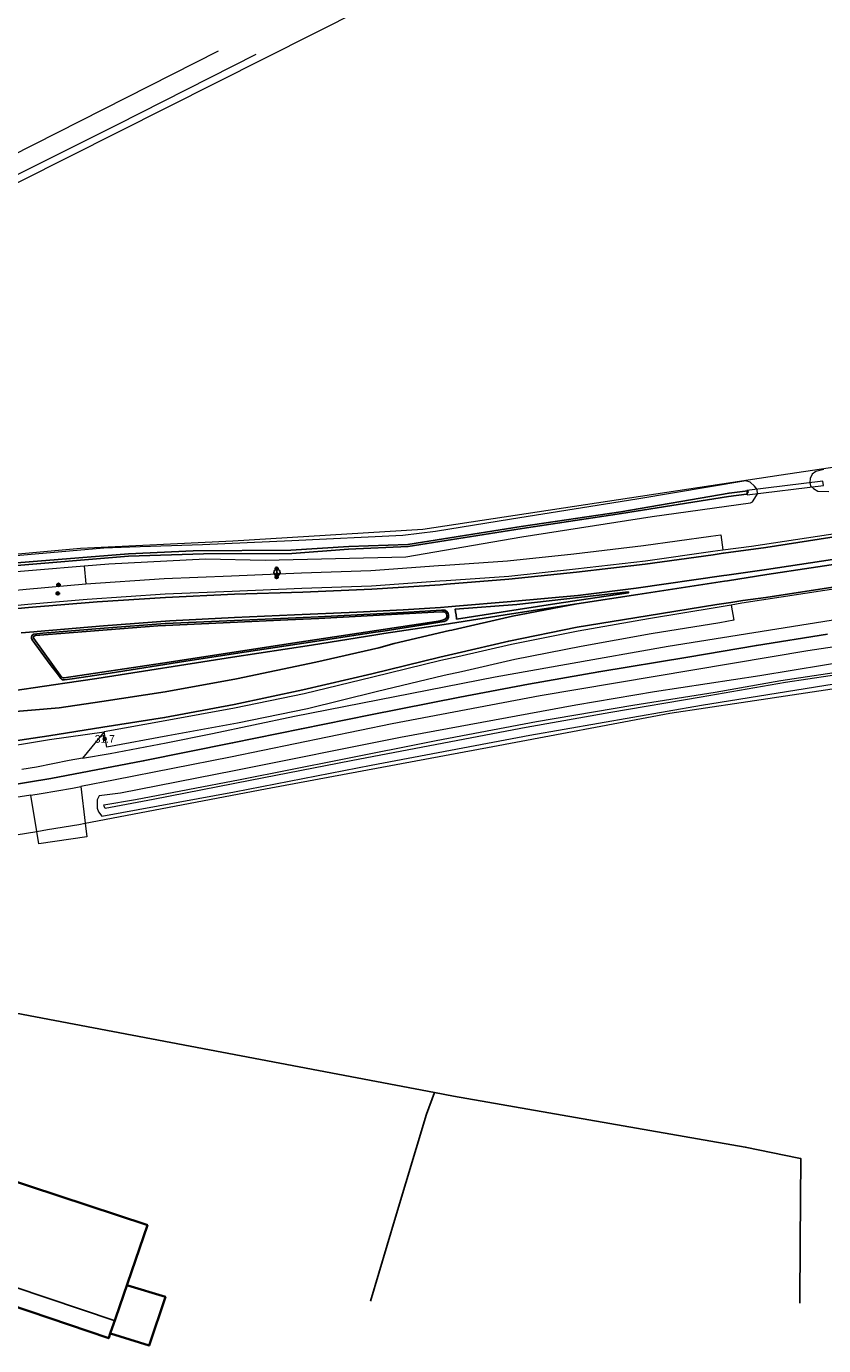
# Model space of a CAD drawing. Header units: metres. Extents: x 169249 to 194689, y 406250 to 412203.
# Tile 131 of 256: x 176303 to 176407, y 406458 to 406630. Entities that reach past the tile are written whole.
import ezdxf
from ezdxf.enums import TextEntityAlignment as Align

# ---------------------------------------------------------------- set-up
doc = ezdxf.new("R2010")
doc.units = ezdxf.units.M
doc.linetypes.add('BGT_NLCS_N264$0$AM-AS', pattern=[16, 10, -2, 2, -2])
doc.layers.get('0').update_dxf_attribs({"linetype": 'CONTINUOUS'})
for name, color, linetype, lineweight in [('BGT_NLCS_N264$0$B-WE-AM-AS_KUNSTWERK_DUIKER-GV', 252, 'BGT_NLCS_N264$0$AM-AS', 18), ('BGT_NLCS_N264$0$B-WE-IE-TERREINAFSCHEIDING_KUNSTMATIG_HEKWERK-G', 252, 'BGT_NLCS_N264$0$IE-TERREINAFSCHEIDING-KUNSTMATIG', 18), ('BGT_NLCS_N264$0$B-WE-OG-TOPOGRAFIE_BEBOUWING-G', 252, 'CONTINUOUS', 35), ('BGT_NLCS_N264$0$B-WE-OG-TOPOGRAFIE_TERREIN_AGRARISCH-GV', 252, 'CONTINUOUS', 18), ('BGT_NLCS_N264$0$B-WE-OG-TOPOGRAFIE_TERREIN_ONBEGROEID-GV', 252, 'CONTINUOUS', 18), ('BGT_NLCS_N264$0$B-WE-OG-TOPOGRAFIE_WATER-GV', 252, 'CONTINUOUS', 18), ('BGT_NLCS_N264$0$B-WE-OG-TOPOGRAFIE_WEG_BERM-GV', 252, 'CONTINUOUS', 18), ('BGT_NLCS_N264$0$B-WE-OG-TOPOGRAFIE_WEG_RIJWEG-GV', 252, 'CONTINUOUS', 18), ('BGT_NLCS_N264$0$B-WE-OG-TOPOGRAFIE_WEG_RIJWIELPAD-GV', 252, 'CONTINUOUS', 18), ('BGT_NLCS_N264$0$B-WE-OG-TOPOGRAFIE_WEG_VERHARD-G', 252, 'CONTINUOUS', 18), ('BGT_NLCS_N264$0$B-WE-VW-BEWEGWIJZERING_DRAAGCONSTRUCTIE-S', 252, 'CONTINUOUS', 25), ('X-XX-AL-REFERENTIE-G', 7, 'CONTINUOUS', 18)]:
    doc.layers.add(name, color=color, linetype=linetype, lineweight=lineweight)
for name, color, linetype in [('BGT_NLCS_N264$0$B-WE-IE-MEUBILAIR_WEGMEUBILAIR-S', 252, 'CONTINUOUS'), ('BGT_NLCS_N264$0$B-WE-IE-TERREINAFSCHEIDING_KUNSTMATIG_HEKWERK_RASTER-G', 252, 'CONTINUOUS'), ('BGT_NLCS_N264$0$B-WE-KG-KADASTRAAL_NOK-G', 252, 'CONTINUOUS'), ('BGT_NLCS_N264$0$B-WE-OG-TOPOGRAFIE_WATER_SLOOT-GV', 252, 'CONTINUOUS'), ('BGT_NLCS_N264$0$B-WE-OG-TOPOGRAFIE_WEG_VERKEERSEILAND-GV', 252, 'CONTINUOUS'), ('BGT_NLCS_N264$0$B-WE-VW-MARKERING-G', 252, 'CONTINUOUS'), ('BGT_NLCS_N264$0$B-WE-VW-VERKEERSTEKEN_DRAAGCONSTRUCTIE-S', 252, 'CONTINUOUS'), ('BGT_NLCS_N264$0$Label_Puntobject', 252, 'CONTINUOUS')]:
    doc.layers.add(name, color=color, linetype=linetype)
doc.styles.add('BGT_NLCS_N264$0$STANDARD', font='txt')
doc.linetypes.add('BGT_NLCS_N264$0$IE-TERREINAFSCHEIDING-KUNSTMATIG', pattern='A,4,[82,NLCS.SHX,S=0.75,R=90,X=0,Y=0],4,-2', length=10)

# ---------------------------------------------------------------- blocks, each defined once
blk = doc.blocks.new('BGT_NLCS_N264$0$SIE-WEG_WEGWIJZER-SO')
for q in [(-0.29, -0.29), (0, 0.41), (0.29, -0.29)]:
    blk.add_line((0, 0), q)
blk.add_circle((0, 0), 0.413)
blk = doc.blocks.new('BGT_NLCS_N264$0$SIE-WEG_VERKEERSBORD_PAAL-SO')
blk.add_line((-0.3, 0), (0.3, 0))
for radius in [0.2, 0.0745]:
    blk.add_circle((0, 0), radius)
blk = doc.blocks.new('BGT_NLCS_N264$0$SIE-WEG_PAAL_ALGEMEEN_TYPE_02-SO')
at = {"ltscale": 0.5}
h = blk.add_hatch(color=256, dxfattribs=at)
h.paths.add_polyline_path([(0, 0), (0.1875, 0, 0.41421356), (0, 0.1875)])
h.paths.add_polyline_path([(0, -0.1875), (0, 0), (-0.1875, 0, 0.41421356)])
for p, q in [((-0.1875, 0), (0.1875, 0)), ((0, -0.1875), (0, 0.1875))]:
    blk.add_line(p, q, dxfattribs=at)
blk.add_circle((0, 0), 0.1875, dxfattribs=at)
blk = doc.blocks.new('BGT_NLCS_N264')
at = {"layer": 'BGT_NLCS_N264$0$B-WE-AM-AS_KUNSTWERK_DUIKER-GV'}
blk.add_polyline3d([(176406.42, 406571.2, 20.32), (176396.51, 406569.99, 20.42), (176396.58, 406569.4, 20.42), (176406.5, 406570.61, 20.32), (176406.42, 406571.2, 20.32)], dxfattribs=at)
at = {"layer": 'BGT_NLCS_N264$0$B-WE-IE-TERREINAFSCHEIDING_KUNSTMATIG_HEKWERK-G'}
for p, q in [((176310.25, 406526.6, 21.3), (176333.76, 406531.08, 21.32)), ((176273.89, 406520.7, 21.27), (176303.97, 406525.53, 21.3))]:
    blk.add_line(p, q, dxfattribs=at)
for points in [[(176552.52, 406736.56, 21.45), (176500, 406710.11, 21.39), (176301.7, 406610.21, 21.77), (176239.71, 406578.84, 21.74), (176182.56, 406549.81, 21.78)], [(176184.22, 406545.13, 21.52), (176238.18, 406552.88, 21.48), (176257.81, 406555.94, 21.54), (176274.83, 406558.86, 21.61), (176294.77, 406561.11, 21.55), (176309.66, 406562.47, 21.52), (176329.52, 406563.43, 21.38), (176354.27, 406564.94, 21.25), (176401, 406572, 21.43), (176484.69, 406584.47, 21.51)], [(176333.76, 406531.08, 21.32), (176363.42, 406536.6, 21.29), (176386.49, 406540.95, 21.27), (176395.8, 406542.33, 21.25), (176412.55, 406544.85, 21.25), (176429.79, 406547.58, 21.32), (176450.09, 406550.63, 21.52), (176450.03, 406549.93, 21.52)], [(176303.97, 406525.53, 21.3), (176305.36, 406525.75, 21.3), (176309.42, 406526.44, 21.3), (176310.25, 406526.6, 21.3)]]:
    blk.add_polyline3d(points, dxfattribs=at)
at = {"layer": 'BGT_NLCS_N264$0$B-WE-IE-TERREINAFSCHEIDING_KUNSTMATIG_HEKWERK_RASTER-G'}
blk.add_line((176292.23, 406503.53, 21.26), (176355.8, 406491.48, 21.3), dxfattribs=at)
for points in [[(176355.8, 406491.48, 21.3), (176354.76, 406488.67, 21.22), (176350.72, 406475.24, 21.28), (176347.44, 406464.25, 21.4)], [(176355.8, 406491.48, 21.3), (176358.29, 406491.01, 21.3), (176396.32, 406484.37, 21.39), (176403.31, 406482.93, 21.44), (176403.56, 406482.88, 21.44), (176403.48, 406471.97, 21.5), (176403.42, 406464.02, 21.55)]]:
    blk.add_polyline3d(points, dxfattribs=at)
at = {"layer": 'BGT_NLCS_N264$0$B-WE-KG-KADASTRAAL_NOK-G'}
blk.add_polyline3d([(176283.35, 406472.06, 29.7), (176283.54, 406471.99, 29.7), (176314.05, 406461.74, 29.7)], dxfattribs=at)
at = {"layer": 'BGT_NLCS_N264$0$B-WE-OG-TOPOGRAFIE_BEBOUWING-G'}
blk.add_line((176313.45, 406460.08, 25.42), (176313.53, 406460.05, 25.42), dxfattribs=at)
for points in [[(176313.53, 406460.05, 25.17), (176314.2, 406462, 25.17), (176318.38, 406474.17, 25.17), (176318.28, 406474.21, 25.17), (176287.66, 406484.31, 25.17), (176287.46, 406484.38, 25.17), (176282.45, 406469.89, 25.17), (176282.8, 406469.77, 25.17), (176292.53, 406466.47, 25.17), (176313.32, 406459.43, 25.17), (176313.35, 406459.51, 25.17), (176313.53, 406460.05, 25.17)], [(176313.53, 406460.05, 25.42), (176313.55, 406460.05, 25.42), (176318.58, 406458.47, 25.42), (176320.71, 406464.82, 25.42), (176315.81, 406466.31, 25.42)]]:
    blk.add_polyline3d(points, dxfattribs=at)
at = {"layer": 'BGT_NLCS_N264$0$B-WE-OG-TOPOGRAFIE_TERREIN_AGRARISCH-GV'}
for q in [(176310.25, 406526.6, 21.32), (176310.47, 406524.8, 21.29)]:
    blk.add_line((176310.25, 406526.6, 21.32), q, dxfattribs=at)
at = {"layer": 'BGT_NLCS_N264$0$B-WE-OG-TOPOGRAFIE_TERREIN_ONBEGROEID-GV', "linetype": 'Continuous'}
blk.add_line((176303.97, 406525.53, 21.3), (176303.97, 406525.53, 21.3), dxfattribs=at)
blk.add_polyline3d([(176310.47, 406524.8, 21.29), (176304.23, 406523.89, 21.27), (176303.97, 406525.53, 21.3)], dxfattribs=at)
at = {"layer": 'BGT_NLCS_N264$0$B-WE-OG-TOPOGRAFIE_WATER-GV'}
for points in [[(176406.56, 406572.69, 21.39), (176405.51, 406572.47, 21.43), (176405.05, 406572.11, 21.41), (176404.8, 406571.53, 21.42), (176404.74, 406571.01, 21.38), (176404.84, 406570.58, 21.42), (176405.21, 406570.22, 21.43), (176405.8, 406569.88, 21.45), (176407.21, 406569.83, 21.47)], [(176310.13, 406560.15, 21.37), (176313.36, 406560.42, 21.37), (176325.93, 406561.07, 21.31), (176333.71, 406560.87, 21.35), (176352.08, 406561.31, 21.46), (176367.19, 406563.95, 21.48), (176384.19, 406566.58, 21.5), (176397, 406568.37, 21.4), (176397.27, 406568.49, 21.41), (176397.57, 406568.98, 21.45), (176397.9, 406569.54, 21.44), (176397.88, 406570.11, 21.42), (176397.54, 406570.55, 21.43), (176396.96, 406571.04, 21.41), (176396.4, 406571.23, 21.42), (176382.18, 406568.84, 21.33), (176365.83, 406566.25, 21.39), (176355.92, 406564.61, 21.23), (176351.68, 406564.12, 21.23), (176337.18, 406563.41, 21.26)], [(176337.18, 406563.41, 21.26), (176325.55, 406562.9, 21.34), (176316.08, 406562.6, 21.39), (176312.7, 406562.47, 21.46), (176298.22, 406561.18, 21.51), (176282.3, 406559.4, 21.55), (176265.88, 406557.02, 21.54), (176249.33, 406554.37, 21.48), (176232.27, 406551.59, 21.39), (176215.56, 406549.09, 21.39), (176201.36, 406546.87, 21.37), (176196.54, 406546.21, 21.43), (176194.16, 406545.87, 21.42), (176192.54, 406545.74, 21.42), (176191.97, 406545.73, 21.41), (176191.32, 406545.55, 21.38), (176191.19, 406544.63, 21.36), (176191.35, 406544.03, 21.36)], [(176191.35, 406544.03, 21.36), (176191.55, 406543.35, 21.34), (176191.94, 406542.93, 21.39), (176192.68, 406542.99, 21.42), (176194.56, 406543.5, 21.39), (176196.63, 406544.07, 21.37), (176214.27, 406546.78, 21.27), (176230.89, 406549.38, 21.2), (176247.03, 406551.81, 21.29), (176264.34, 406554.56, 21.31), (176280.98, 406557.06, 21.34), (176297.67, 406559.11, 21.36), (176310.13, 406560.15, 21.37)], [(176413.21, 406546.68, 20.39), (176401.56, 406544.94, 20.39), (176390.57, 406543.03, 20.39), (176378.77, 406541.04, 20.39), (176367.76, 406539.09, 20.39), (176356.09, 406536.86, 20.39), (176344.95, 406534.74, 20.39), (176331.76, 406532.18, 20.39), (176319.12, 406529.7, 20.39), (176312.86, 406528.53, 20.26), (176312.75, 406528.8, 20.15), (176312.68, 406528.97, 20.13), (176316.84, 406529.7, 20.39), (176330.48, 406532.31, 20.39), (176343.59, 406534.91, 20.39), (176356.02, 406537.36, 20.39), (176369.12, 406539.84, 20.39), (176381.65, 406542, 20.39), (176392.41, 406543.66, 20.44), (176400.96, 406545.19, 20.44), (176415.72, 406547.43, 20.44)], [(176410.85, 406547.91, 21.3), (176398.22, 406545.82, 21.29), (176384.48, 406543.73, 21.32), (176374.24, 406541.99, 21.31), (176351.35, 406537.77, 21.38), (176329.67, 406533.43, 21.33), (176314.86, 406530.5, 21.3), (176312.08, 406530.14, 21.33), (176311.83, 406529.63, 21.26), (176311.8, 406529.12, 21.31), (176311.83, 406528.54, 21.29), (176311.99, 406528.07, 21.27), (176312.45, 406527.52, 21.12), (176329.72, 406530.7, 21.24), (176347.55, 406534.15, 21.25), (176368.21, 406538.08, 21.23), (176390.61, 406542, 21.19), (176410.34, 406545.17, 21.23)]]:
    blk.add_polyline3d(points, dxfattribs=at)
at = {"layer": 'BGT_NLCS_N264$0$B-WE-OG-TOPOGRAFIE_WATER_SLOOT-GV'}
for points in [[(176344.64, 406562.67, 20.32), (176337.09, 406562.18, 20.39), (176324.32, 406562.1, 20.58), (176315.89, 406561.72, 20.57), (176300.25, 406560.45, 20.57)], [(176300.3, 406560.12, 20.59), (176315.9, 406561.41, 20.56), (176325.67, 406561.71, 20.64), (176337.21, 406561.76, 20.4), (176344.58, 406562.34, 20.34), (176352.35, 406562.68, 20.32), (176367.25, 406565.01, 20.48), (176380.16, 406566.98, 20.5), (176394.14, 406569.21, 20.45), (176396.5, 406569.51, 20.5), (176396.62, 406569.66, 20.49), (176396.7, 406569.79, 20.45), (176396.66, 406569.95, 20.48), (176394.21, 406569.63, 20.48), (176380.08, 406567.19, 20.49), (176367.11, 406565.3, 20.53), (176352.33, 406562.95, 20.31), (176344.64, 406562.67, 20.32)]]:
    blk.add_polyline3d(points, dxfattribs=at)
at = {"layer": 'BGT_NLCS_N264$0$B-WE-OG-TOPOGRAFIE_WEG_BERM-GV'}
for p, q in [((176310.13, 406560.15, 21.37), (176310.33, 406557.8, 21.55)), ((176312.74, 406538.49, 21.57), (176309.89, 406535.06, 21.5)), ((176309.68, 406531.37, 21.39), (176310.25, 406526.6, 21.32)), ((176310.25, 406526.6, 21.32), (176333.76, 406531.08, 21.32)), ((176303.97, 406525.53, 21.3), (176303.19, 406530.25, 21.38)), ((176273.89, 406520.7, 21.27), (176303.97, 406525.53, 21.3))]:
    blk.add_line(p, q, dxfattribs=at)
for points in [[(176393.41, 406562.22, 21.68), (176397.13, 406562.71, 21.66), (176408.59, 406564.47, 21.67), (176409.52, 406564.62, 21.66), (176410.07, 406564.7, 21.66), (176442.73, 406569.67, 21.64), (176466.83, 406573.4, 21.62), (176482.39, 406575.81, 21.57)], [(176503.79, 406571.76, 21.55), (176485.11, 406568.89, 21.57), (176444.03, 406562.66, 21.63), (176414.83, 406558.17, 21.68), (176411.15, 406557.62, 21.68), (176409.27, 406557.34, 21.68), (176395.89, 406555.27, 21.68), (176394.49, 406555.03, 21.7)], [(176309.89, 406535.06, 21.5), (176313.5, 406535.7, 21.46), (176320.82, 406537.05, 21.44), (176326.86, 406538.3, 21.44), (176337.54, 406540.53, 21.43), (176363.69, 406545.68, 21.44), (176373.03, 406547.33, 21.44), (176386.26, 406549.68, 21.44), (176411.62, 406553.73, 21.43), (176411.75, 406553.75, 21.43), (176438.9, 406557.84, 21.46), (176469.58, 406562.6, 21.45), (176492.78, 406566.2, 21.42), (176504.3, 406567.95, 21.4)], [(176310.33, 406557.8, 21.55), (176310.34, 406557.8, 21.55), (176320.57, 406558.48, 21.56), (176329.34, 406558.86, 21.6), (176338.45, 406559.22, 21.65), (176347.48, 406559.55, 21.7), (176356.34, 406560.18, 21.72), (176357.19, 406560.24, 21.72), (176365.3, 406560.8, 21.71), (176373.96, 406561.72, 21.7), (176383.04, 406562.79, 21.71), (176391.82, 406564.03, 21.69), (176393.15, 406564.2, 21.68), (176393.41, 406562.22, 21.68)], [(176237.08, 406546.03, 21.45), (176252.41, 406548.4, 21.43), (176267.15, 406550.55, 21.48), (176284.72, 406553.17, 21.48), (176293.83, 406554.26, 21.51), (176302.76, 406555.13, 21.53), (176310.5, 406555.8, 21.55), (176320.68, 406556.49, 21.56), (176329.42, 406556.86, 21.6), (176338.52, 406557.22, 21.65), (176347.59, 406557.56, 21.7), (176356.48, 406558.19, 21.72), (176357.33, 406558.25, 21.72), (176365.48, 406558.8, 21.71), (176374.18, 406559.74, 21.7), (176383.3, 406560.81, 21.71), (176392.08, 406562.05, 21.69), (176393.41, 406562.22, 21.68)], [(176488.61, 406561.99, 21.33), (176471.51, 406559.34, 21.33), (176438.99, 406554.33, 21.38), (176412.48, 406550.29, 21.39), (176412.29, 406550.26, 21.39), (176404.46, 406549.05, 21.38), (176369.59, 406543.19, 21.45), (176350.27, 406539.54, 21.44), (176329.21, 406535.22, 21.43), (176314.18, 406532.26, 21.4), (176309.68, 406531.37, 21.39)], [(176237.01, 406546.52, 21.45), (176252.34, 406548.89, 21.43), (176267.07, 406551.05, 21.48), (176284.65, 406553.66, 21.48), (176293.77, 406554.76, 21.51), (176293.63, 406556.25, 21.51), (176302.58, 406557.12, 21.53), (176310.33, 406557.8, 21.55)], [(176394.49, 406555.03, 21.7), (176392.65, 406554.71, 21.7), (176383.69, 406553.24, 21.71), (176374.55, 406551.61, 21.72), (176365.86, 406549.88, 21.7), (176358.86, 406548.3, 21.69), (176356.63, 406547.8, 21.69), (176347.74, 406545.64, 21.63), (176338.82, 406543.47, 21.66), (176329.74, 406541.59, 21.64), (176320.7, 406539.94, 21.63), (176312.74, 406538.49, 21.57)], [(176394.49, 406555.03, 21.7), (176394.84, 406553.06, 21.7), (176392.99, 406552.73, 21.7), (176384.03, 406551.27, 21.71), (176374.92, 406549.65, 21.72), (176366.28, 406547.92, 21.7), (176359.3, 406546.35, 21.69), (176357.08, 406545.85, 21.69), (176348.21, 406543.7, 21.63), (176339.26, 406541.52, 21.66), (176330.13, 406539.62, 21.64), (176321.05, 406537.97, 21.63), (176313.1, 406536.52, 21.57), (176312.74, 406538.49, 21.57)], [(176303.19, 406530.25, 21.38), (176298.33, 406529.51, 21.44), (176269.36, 406524.96, 21.44), (176261.79, 406523.81, 21.44), (176238, 406520.2, 21.43), (176215.01, 406516.64, 21.41), (176208.59, 406515.64, 21.4), (176198.85, 406514.25, 21.37)]]:
    blk.add_polyline3d(points, dxfattribs=at)
at = {"layer": 'BGT_NLCS_N264$0$B-WE-OG-TOPOGRAFIE_WEG_RIJWEG-GV'}
blk.add_polyline3d([(176297.7, 406536.22, 21.55), (176305.6, 406537.49, 21.6), (176312.74, 406538.49, 21.57)], dxfattribs=at)
at = {"layer": 'BGT_NLCS_N264$0$B-WE-OG-TOPOGRAFIE_WEG_RIJWIELPAD-GV'}
for points in [[(176309.89, 406535.06, 21.5), (176308.17, 406534.76, 21.51), (176303.93, 406533.9, 21.47), (176301.99, 406533.59, 21.48)], [(176303.19, 406530.25, 21.38), (176304.52, 406530.46, 21.36), (176308.6, 406531.16, 21.39), (176309.68, 406531.37, 21.39)]]:
    blk.add_polyline3d(points, dxfattribs=at)
at = {"layer": 'BGT_NLCS_N264$0$B-WE-OG-TOPOGRAFIE_WEG_VERHARD-G'}
for points in [[(176166.33, 406551.13, 21.67), (176172.48, 406551.97, 21.68), (176172.57, 406551.98, 21.68), (176173.51, 406551.14, 21.69), (176173.74, 406550.97, 21.69), (176173.97, 406550.8, 21.69), (176174.59, 406550.89, 21.7), (176174.84, 406550.98, 21.7), (176180.58, 406553.12, 21.69), (176197.99, 406561.72, 21.65), (176210.7, 406568.06, 21.66), (176214.82, 406570.11, 21.66), (176229.36, 406577.55, 21.69), (176237.62, 406581.78, 21.7), (176247.57, 406586.78, 21.72), (176257.79, 406591.91, 21.75), (176282.24, 406604.31, 21.74), (176285.17, 406605.79, 21.75), (176306.66, 406616.66, 21.79), (176327.64, 406627.28, 21.81)], [(176332.49, 406626.83, 21.8), (176314.42, 406617.67, 21.77), (176292.81, 406606.88, 21.77), (176266.87, 406593.78, 21.73), (176243.72, 406582.07, 21.71), (176219.87, 406569.93, 21.68), (176201.35, 406560.53, 21.68), (176192.7, 406556.14, 21.68), (176183.02, 406551.44, 21.7), (176179.66, 406549.81, 21.71), (176177.33, 406548.98, 21.69), (176177, 406548.93, 21.69), (176172.67, 406548.2, 21.68), (176172.68, 406548.14, 21.68), (176172.86, 406544.91, 21.79)]]:
    blk.add_polyline3d(points, dxfattribs=at)
at = {"layer": 'BGT_NLCS_N264$0$B-WE-OG-TOPOGRAFIE_WEG_VERKEERSEILAND-GV'}
for points in [[(176336.71, 406553.32, 21.68), (176320.71, 406552.62, 21.63), (176320.7, 406552.62, 21.63), (176312.73, 406552.01, 21.62), (176304.75, 406551.38, 21.62), (176303.57, 406551.26, 21.61), (176303.36, 406551.09, 21.61), (176303.27, 406550.86, 21.61), (176303.25, 406550.71, 21.61), (176303.33, 406550.48, 21.62), (176305.68, 406547.27, 21.7), (176306.76, 406545.89, 21.8), (176307.08, 406545.45, 21.8), (176307.27, 406545.3, 21.8), (176307.56, 406545.28, 21.79), (176308.56, 406545.43, 21.8), (176313.5, 406546.17, 21.8), (176323.38, 406547.7, 21.81), (176331.29, 406548.92, 21.82), (176340.19, 406550.28, 21.81), (176348.1, 406551.51, 21.8), (176349.11, 406551.63, 21.81), (176357.06, 406552.87, 21.83), (176357.26, 406552.98, 21.82), (176357.51, 406553.17, 21.83), (176357.62, 406553.41, 21.83), (176357.64, 406553.73, 21.82), (176357.58, 406553.97, 21.82), (176357.37, 406554.22, 21.82), (176357.16, 406554.35, 21.81), (176356.82, 406554.39, 21.81), (176356.7, 406554.39, 21.81), (176351.7, 406554.07, 21.79), (176345.71, 406553.75, 21.75), (176340.65, 406553.49, 21.68), (176336.71, 406553.32, 21.68)], [(176356, 406552.9, 21.93), (176356.28, 406552.95, 21.93), (176356.68, 406553.03, 21.93), (176356.98, 406553.1, 21.94), (176357.17, 406553.21, 21.94), (176357.33, 406553.3, 21.93), (176357.42, 406553.48, 21.92), (176357.43, 406553.69, 21.93), (176357.35, 406553.9, 21.92), (176357.24, 406554.06, 21.92), (176357.08, 406554.15, 21.93), (176356.85, 406554.17, 21.92), (176355.7, 406554.1, 21.92), (176340.7, 406553.3, 21.85), (176336.7, 406553.12, 21.84), (176320.74, 406552.39, 21.79), (176319.73, 406552.32, 21.77), (176303.76, 406551.08, 21.77), (176303.58, 406550.97, 21.78), (176303.52, 406550.75, 21.76), (176303.56, 406550.66, 21.75), (176307.23, 406545.61, 21.87), (176307.38, 406545.54, 21.89), (176307.52, 406545.54, 21.9), (176320.33, 406547.47, 21.91), (176338.14, 406550.2, 21.93), (176356, 406552.9, 21.93)]]:
    blk.add_polyline3d(points, dxfattribs=at)
at = {"layer": 'BGT_NLCS_N264$0$B-WE-VW-MARKERING-G'}
for p, q in [((176306.44, 406544.68, 21.8), (176299.34, 406543.64, 21.78)), ((176299.67, 406541.01, 21.72), (176306.87, 406541.62, 21.71))]:
    blk.add_line(p, q, dxfattribs=at)
at = {"layer": 'BGT_NLCS_N264$0$B-WE-VW-MARKERING-G', "linetype": 'Continuous'}
for points in [[(176411.11, 406557.91, 21.7), (176398.98, 406556.03, 21.72), (176395.98, 406555.61, 21.72), (176394.44, 406555.38, 21.72), (176392.59, 406555.1, 21.71), (176383.54, 406553.64, 21.73), (176374.41, 406552.14, 21.74), (176365.48, 406550.33, 21.74), (176358.76, 406548.78, 21.71), (176356.5, 406548.26, 21.71), (176347.62, 406546.06, 21.67), (176338.64, 406544, 21.68), (176329.68, 406542.05, 21.66), (176320.61, 406540.37, 21.64), (176312.58, 406539.1, 21.62), (176305.52, 406538, 21.63), (176297.62, 406536.79, 21.61)], [(176410.14, 406564.26, 21.69), (176398.99, 406562.55, 21.72), (176393.48, 406561.79, 21.72), (176393.45, 406561.78, 21.72), (176392.13, 406561.6, 21.7), (176383.25, 406560.35, 21.71), (176374.33, 406559.34, 21.71), (176365.5, 406558.41, 21.72), (176357.36, 406557.74, 21.73), (176356.52, 406557.67, 21.73), (176347.61, 406557.1, 21.7), (176338.62, 406556.7, 21.65), (176329.71, 406556.44, 21.61), (176320.71, 406556.02, 21.59), (176311.83, 406555.46, 21.57), (176302.86, 406554.72, 21.54), (176293.95, 406553.88, 21.52), (176284.9, 406552.74, 21.5), (176267.32, 406550.19, 21.49), (176252.6, 406547.91, 21.46), (176237.15, 406545.54, 21.47)], [(176410.67, 406560.76, 21.72), (176399.13, 406559, 21.74)], [(176410.57, 406561.41, 21.72), (176399.1, 406559.66, 21.74)], [(176198.62, 406515.79, 21.41), (176200.68, 406516.08, 21.45), (176204.62, 406516.77, 21.43), (176210.54, 406517.66, 21.43), (176219.32, 406519.01, 21.44), (176231.23, 406520.87, 21.43), (176240.18, 406522.24, 21.43), (176249.39, 406523.65, 21.45), (176258.27, 406525, 21.45), (176264.26, 406525.93, 21.45), (176273.27, 406527.34, 21.45), (176284.98, 406529.07, 21.44), (176294.09, 406530.5, 21.44), (176305.76, 406532.44, 21.44), (176317.83, 406534.72, 21.43), (176329.47, 406537.07, 21.43), (176338.46, 406538.91, 21.43), (176347.46, 406540.73, 21.43), (176359.09, 406543.01, 21.43), (176368.04, 406544.71, 21.43), (176377.21, 406546.33, 21.43), (176388.82, 406548.25, 21.41), (176397.77, 406549.78, 21.42), (176407.04, 406551.22, 21.41)]]:
    blk.add_polyline3d(points, dxfattribs=at)
at = {"layer": 'BGT_NLCS_N264$0$B-WE-VW-MARKERING-G'}
for points in [[(176301.9, 406551.43, 21.64), (176303.55, 406551.55, 21.63), (176303.99, 406551.58, 21.63), (176312.64, 406552.32, 21.66), (176321.3, 406552.97, 21.67), (176329.74, 406553.43, 21.69), (176337.54, 406553.77, 21.72), (176345.68, 406554.11, 21.75), (176351.7, 406554.4, 21.79), (176356.58, 406554.71, 21.79), (176357.57, 406554.79, 21.8), (176358.54, 406554.87, 21.82), (176365.81, 406555.48, 21.79), (176374.5, 406556.3, 21.78), (176382.08, 406557.23, 21.79), (176393.54, 406558.88, 21.75), (176393.9, 406558.93, 21.75), (176399.1, 406559.66, 21.74)], [(176374.35, 406555.19, 21.78), (176382.29, 406556.41, 21.77), (176393.63, 406558.15, 21.75), (176394.01, 406558.21, 21.75), (176399.13, 406559, 21.74)], [(176381.08, 406556.76, 21.79), (176381.09, 406556.7, 21.79), (176381.1, 406556.63, 21.79), (176371.74, 406555.22, 21.8), (176366.71, 406554.45, 21.82), (176358.68, 406553.2, 21.81), (176358.61, 406553.84, 21.81), (176358.6, 406553.9, 21.81), (176358.51, 406554.51, 21.81), (176366.54, 406555.1, 21.79), (176381.08, 406556.76, 21.79)], [(176306.44, 406544.68, 21.8), (176307.62, 406544.86, 21.79), (176311.77, 406545.47, 21.78), (176329.46, 406548.23, 21.79), (176339.78, 406549.8, 21.79), (176348.15, 406551.15, 21.79), (176349.2, 406551.31, 21.79), (176357.08, 406552.52, 21.82), (176357.88, 406552.65, 21.82), (176365.86, 406553.91, 21.8), (176374.35, 406555.19, 21.78)], [(176306.87, 406541.62, 21.71), (176312.43, 406542.44, 21.72), (176320.68, 406543.74, 21.71), (176330, 406545.43, 21.73), (176340.33, 406547.6, 21.75), (176348.54, 406549.45, 21.76), (176350.56, 406550.01, 21.78), (176357.75, 406551.7, 21.8), (176358.08, 406551.78, 21.8), (176358.23, 406551.81, 21.8), (176365.95, 406553.58, 21.79), (176374.35, 406555.19, 21.78)]]:
    blk.add_polyline3d(points, dxfattribs=at)
at = {"layer": 'BGT_NLCS_N264$0$B-WE-IE-MEUBILAIR_WEGMEUBILAIR-S', "color": 7}
blk.add_blockref('BGT_NLCS_N264$0$SIE-WEG_PAAL_ALGEMEEN_TYPE_02-SO', (176312.81, 406537.58, 21.48), dxfattribs=at)
at = {"layer": 'BGT_NLCS_N264$0$B-WE-VW-BEWEGWIJZERING_DRAAGCONSTRUCTIE-S', "color": 7}
blk.add_blockref('BGT_NLCS_N264$0$SIE-WEG_WEGWIJZER-SO', (176335.26, 406559.29, 21.46), dxfattribs=at)
at = {"layer": 'BGT_NLCS_N264$0$B-WE-VW-VERKEERSTEKEN_DRAAGCONSTRUCTIE-S', "color": 7}
for p in [(176335.22, 406559.77, 21.57), (176335.22, 406558.69, 21.61), (176306.68, 406556.55, 21.39), (176306.77, 406557.67, 21.41)]:
    blk.add_blockref('BGT_NLCS_N264$0$SIE-WEG_VERKEERSBORD_PAAL-SO', p, dxfattribs=at)
at = {"layer": 'BGT_NLCS_N264$0$Label_Puntobject', "lineweight": 18, "style": 'BGT_NLCS_N264$0$STANDARD'}
blk.add_text('31.7', height=1, dxfattribs=at).set_placement((176312.81, 406537.58, 21.48), align=Align.MIDDLE)

msp = doc.modelspace()

# ---------------------------------------------------------------- block references
at = {"layer": 'X-XX-AL-REFERENTIE-G'}
msp.add_blockref('BGT_NLCS_N264', (0, 0), dxfattribs=at)

doc.saveas('drawing.dxf')
